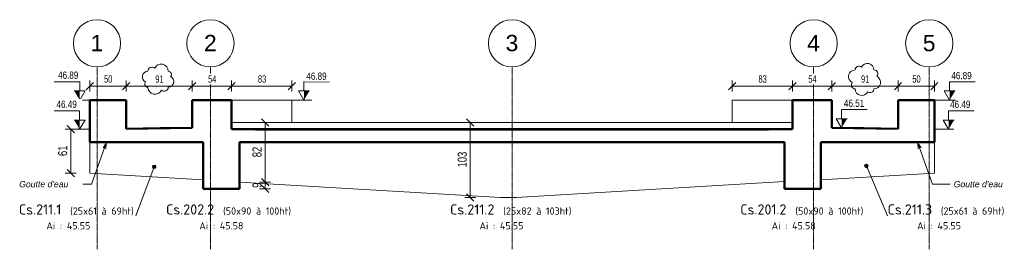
# Model space of a CAD drawing. Header units: millimetres. Extents: x 8507 to 240958, y -8745 to 78383.
# Tile 61 of 71: x 157788 to 171342, y 44837 to 47996. Entities that reach past the tile are written whole.
import ezdxf

# ---------------------------------------------------------------- set-up
doc = ezdxf.new("R2010")
doc.units = ezdxf.units.MM
doc.linetypes.add('Ligne de quadrillage', pattern=[22.225, 12.7, -3.175, 3.175, -3.175])
for name, color, linetype, lineweight in [('A-ANNO-DIMS', 211, 'Continuous', 9), ('A-ANNO-DIMS-50', 211, 'Continuous', 9), ('A-DETL-WIDE', 214, 'Continuous', 50), ('A-FLOR', 192, 'Continuous', 5), ('A-WALL', 113, 'Continuous', 9), ('G-ANNO-DIMS', 111, 'Continuous', 9), ('G-ANNO-REVC', 71, 'Continuous', 9), ('G-ANNO-TEXT', 231, 'Continuous', 9), ('S-BEAM', 12, 'Continuous', 5), ('S-BEAM-IDEN', 2, 'Continuous', 9), ('S-GRID', 1, 'Continuous', 9), ('S-GRID-IDEN', 1, 'Continuous', 9)]:
    doc.layers.add(name, color=color, linetype=linetype, lineweight=lineweight)
doc.styles.add('Arial', font='arial.ttf', dxfattribs={"height": 225})
doc.styles.add('Arial Narrow_4', font='ARIALN.TTF', dxfattribs={"width": 0.9, "height": 125})
doc.styles.add('Arial Narrow_6', font='ARIALN.TTF', dxfattribs={"width": 0.9, "height": 100})
doc.styles.add('Arial_1', font='arial.ttf', dxfattribs={"width": 0.8, "height": 100})
doc.styles.add('Arial_I_1', font='ariali.ttf', dxfattribs={"height": 85})
doc.styles.add('ISOCPEUR', font='isocpeur.ttf', dxfattribs={"height": 100})
doc.styles.add('ISOCPEUR_B', font='txt', dxfattribs={"height": 140})
doc.dimstyles.new('AB6_1_50_-_GB_3', dxfattribs={"dimscale": 304.8, "dimtxt": 127.928872, "dimasz": 0.328084, "dimexe": 0.246063, "dimexo": 0.0625, "dimgap": 0.04101, "dimtad": 1, "dimdec": 0, "dimlfac": 0.1, "dimdsep": 46, "dimtxsty": 'Arial Narrow_4', "dimblk1": 'OBLIQUE', "dimblk2": 'OBLIQUE', "dimsah": 1, "dimcen": 0.09, "dimazin": 0, "dimtfac": 1, "dimtdec": 4, "dimtix": 1, "dimtmove": 0, "dimatfit": 3, "dimfxl": 0.246063, "dimfxlon": 1, "dimtvp": 1, "dimtolj": 1, "dimtzin": 0, "dimarcsym": 2})
doc.dimstyles.new('AB6_1_50_-_GB_Opaque', dxfattribs={"dimscale": 304.8, "dimtxt": 102.343097, "dimasz": 0.328084, "dimexe": 0.246063, "dimexo": 0.0625, "dimgap": 0.057415, "dimtad": 1, "dimdec": 0, "dimlfac": 0.1, "dimdsep": 46, "dimtxsty": 'Arial Narrow_6', "dimblk1": 'OBLIQUE', "dimblk2": 'OBLIQUE', "dimsah": 1, "dimcen": 0.09, "dimazin": 0, "dimtfac": 1, "dimtdec": 4, "dimtix": 1, "dimtmove": 0, "dimatfit": 3, "dimfxl": 0.246063, "dimfxlon": 1, "dimtvp": 1, "dimtfill": 1, "dimtolj": 1, "dimtzin": 0, "dimarcsym": 2})

# ---------------------------------------------------------------- blocks, each defined once
blk = doc.blocks.new('Quadrillage - M_Extrémité de la ligne de quadrillage - Cercle-11575-204 variante')
at = {"layer": 'S-GRID-IDEN'}
blk.add_circle((53435, 47671), 325, dxfattribs=at)
blk = doc.blocks.new('DIMBLOCK505-204 variante')
at = {"layer": 'A-ANNO-DIMS-50', "lineweight": 18}
for p, q in [((163991, 46580), (163941, 46630)), ((163991, 46580), (164041, 46530)), ((163991, 45550), (163941, 45600)), ((163991, 45550), (164041, 45500))]:
    blk.add_line(p, q, dxfattribs=at)
at = {"layer": 'A-ANNO-DIMS-50'}
for p, q in [((163991, 46580), (163916, 46580)), ((163991, 46580), (163991, 45550)), ((163991, 46580), (164066, 46580)), ((163991, 45550), (163916, 45550)), ((163991, 45550), (164066, 45550))]:
    blk.add_line(p, q, dxfattribs=at)
at = {"layer": 'A-ANNO-DIMS-50', "color": 0, "insert": (163817, 45964), "char_height": 125, "width": 241.24, "attachment_point": 1, "rotation": 90, "line_spacing_factor": 0.974696, "style": 'Arial Narrow_4'}
blk.add_mtext('103', dxfattribs=at)
blk = doc.blocks.new('_Oblique')
at = {"color": 0, "linetype": 'ByBlock', "lineweight": -2}
blk.add_line((-0.5, -0.5), (0.5, 0.5), dxfattribs=at)
blk = doc.blocks.new('DIMBLOCK506-204 variante')
at = {"layer": 'A-ANNO-DIMS-50', "lineweight": 18}
for p, q in [((161166, 46580), (161116, 46630)), ((161166, 46580), (161216, 46530)), ((161166, 45761), (161116, 45811)), ((161166, 45761), (161216, 45711))]:
    blk.add_line(p, q, dxfattribs=at)
at = {"layer": 'A-ANNO-DIMS-50'}
for p, q in [((161166, 46580), (161091, 46580)), ((161166, 46580), (161166, 45761)), ((161166, 46580), (161241, 46580)), ((161166, 45761), (161091, 45761)), ((161166, 45761), (161241, 45761))]:
    blk.add_line(p, q, dxfattribs=at)
at = {"layer": 'A-ANNO-DIMS-50', "color": 0, "insert": (160992, 46104), "char_height": 125, "width": 160.82, "attachment_point": 1, "rotation": 90, "line_spacing_factor": 0.974696, "style": 'Arial Narrow_4'}
blk.add_mtext('82', dxfattribs=at)
blk = doc.blocks.new('DIMBLOCK507-204 variante')
at = {"layer": 'A-ANNO-DIMS-50'}
for p, q in [((161166, 45761), (161091, 45761)), ((161166, 45761), (161166, 45670)), ((161166, 45761), (161241, 45761)), ((161166, 45670), (161091, 45670)), ((161166, 45670), (161241, 45670))]:
    blk.add_line(p, q, dxfattribs=at)
at = {"layer": 'A-ANNO-DIMS-50', "lineweight": 18}
for p, q in [((161166, 45761), (161116, 45811)), ((161166, 45670), (161116, 45720)), ((161166, 45761), (161216, 45711)), ((161166, 45670), (161216, 45620))]:
    blk.add_line(p, q, dxfattribs=at)
at = {"layer": 'A-ANNO-DIMS-50', "color": 0, "insert": (160992, 45682), "char_height": 125, "width": 80.41, "attachment_point": 1, "rotation": 90, "line_spacing_factor": 0.974696, "style": 'Arial Narrow_4'}
blk.add_mtext('9', dxfattribs=at)
blk = doc.blocks.new('Cotes d_élévation - M_Cote d_élévation - Extérieur rempli-1422902-204 variante')
at = {"layer": 'G-ANNO-DIMS'}
blk.add_hatch(color=256, dxfattribs=at).paths.add_polyline_path([(62123, 46508), (62123, 46633), (62198, 46633)])
for p, q in [((62123, 46508), (62048, 46633)), ((62123, 46633), (62048, 46633)), ((62123, 46633), (62123, 46758)), ((62123, 46758), (62473, 46758)), ((62198, 46633), (62123, 46633)), ((62156, 46633), (62123, 46508)), ((62073, 46508), (62173, 46508))]:
    blk.add_line(p, q, dxfattribs=at)
blk = doc.blocks.new('DIMBLOCK508-204 variante')
at = {"layer": 'A-ANNO-DIMS-50', "lineweight": 18}
for p, q in [((158753, 47083), (158703, 47033)), ((158753, 47083), (158803, 47133)), ((159253, 47083), (159203, 47033)), ((159253, 47083), (159303, 47133))]:
    blk.add_line(p, q, dxfattribs=at)
at = {"layer": 'A-ANNO-DIMS-50'}
for p, q in [((158753, 47083), (158753, 47158)), ((158753, 47083), (159253, 47083)), ((158753, 47083), (158753, 47008)), ((159253, 47083), (159253, 47158)), ((159253, 47083), (159253, 47008))]:
    blk.add_line(p, q, dxfattribs=at)
at = {"layer": 'A-ANNO-DIMS-50', "color": 0, "insert": (158949, 47230), "char_height": 100, "width": 128.66, "attachment_point": 1, "line_spacing_factor": 0.974696, "style": 'Arial Narrow_6', "bg_fill": 3, "box_fill_scale": 1.25, "bg_fill_color": 256, "bg_fill_true_color": 13158600, "bg_fill_transparency": 0}
blk.add_mtext('50', dxfattribs=at)
blk = doc.blocks.new('DIMBLOCK509-204 variante')
at = {"layer": 'A-ANNO-DIMS-50', "lineweight": 18}
for p, q in [((159253, 47083), (159203, 47033)), ((159253, 47083), (159303, 47133)), ((160164, 47083), (160114, 47033)), ((160164, 47083), (160214, 47133))]:
    blk.add_line(p, q, dxfattribs=at)
at = {"layer": 'A-ANNO-DIMS-50'}
for p, q in [((159253, 47083), (159253, 47158)), ((159253, 47083), (160164, 47083)), ((159253, 47083), (159253, 47008)), ((160164, 47083), (160164, 47158)), ((160164, 47083), (160164, 47008))]:
    blk.add_line(p, q, dxfattribs=at)
at = {"layer": 'A-ANNO-DIMS-50', "color": 0, "insert": (159655, 47230), "char_height": 100, "width": 128.66, "attachment_point": 1, "line_spacing_factor": 0.974696, "style": 'Arial Narrow_6', "bg_fill": 3, "box_fill_scale": 1.25, "bg_fill_color": 256, "bg_fill_true_color": 13158600, "bg_fill_transparency": 0}
blk.add_mtext('91', dxfattribs=at)
blk = doc.blocks.new('DIMBLOCK510-204 variante')
at = {"layer": 'A-ANNO-DIMS-50', "lineweight": 18}
for p, q in [((160164, 47083), (160114, 47033)), ((160164, 47083), (160214, 47133)), ((160704, 47083), (160654, 47033)), ((160704, 47083), (160754, 47133))]:
    blk.add_line(p, q, dxfattribs=at)
at = {"layer": 'A-ANNO-DIMS-50'}
for p, q in [((160164, 47083), (160164, 47158)), ((160164, 47083), (160704, 47083)), ((160164, 47083), (160164, 47008)), ((160704, 47083), (160704, 47158)), ((160704, 47083), (160704, 47008))]:
    blk.add_line(p, q, dxfattribs=at)
at = {"layer": 'A-ANNO-DIMS-50', "color": 0, "insert": (160381, 47230), "char_height": 100, "width": 128.66, "attachment_point": 1, "line_spacing_factor": 0.974696, "style": 'Arial Narrow_6', "bg_fill": 3, "box_fill_scale": 1.25, "bg_fill_color": 256, "bg_fill_true_color": 13158600, "bg_fill_transparency": 0}
blk.add_mtext('54', dxfattribs=at)
blk = doc.blocks.new('DIMBLOCK511-204 variante')
at = {"layer": 'A-ANNO-DIMS-50', "lineweight": 18}
for p, q in [((160704, 47083), (160654, 47033)), ((160704, 47083), (160754, 47133)), ((161536, 47083), (161486, 47033)), ((161536, 47083), (161586, 47133))]:
    blk.add_line(p, q, dxfattribs=at)
at = {"layer": 'A-ANNO-DIMS-50'}
for p, q in [((160704, 47083), (160704, 47158)), ((160704, 47083), (161536, 47083)), ((160704, 47083), (160704, 47008)), ((161536, 47083), (161536, 47158)), ((161536, 47083), (161536, 47008))]:
    blk.add_line(p, q, dxfattribs=at)
at = {"layer": 'A-ANNO-DIMS-50', "color": 0, "insert": (161067, 47230), "char_height": 100, "width": 128.66, "attachment_point": 1, "line_spacing_factor": 0.974696, "style": 'Arial Narrow_6', "bg_fill": 3, "box_fill_scale": 1.25, "bg_fill_color": 256, "bg_fill_true_color": 13158600, "bg_fill_transparency": 0}
blk.add_mtext('83', dxfattribs=at)
blk = doc.blocks.new('DIMBLOCK512-204 variante')
at = {"layer": 'A-ANNO-DIMS-50', "lineweight": 18}
for p, q in [((167596, 47083), (167546, 47033)), ((167596, 47083), (167646, 47133)), ((168428, 47083), (168378, 47033)), ((168428, 47083), (168478, 47133))]:
    blk.add_line(p, q, dxfattribs=at)
at = {"layer": 'A-ANNO-DIMS-50'}
for p, q in [((167596, 47083), (167596, 47158)), ((167596, 47083), (168428, 47083)), ((167596, 47083), (167596, 47008)), ((168428, 47083), (168428, 47158)), ((168428, 47083), (168428, 47008))]:
    blk.add_line(p, q, dxfattribs=at)
at = {"layer": 'A-ANNO-DIMS-50', "color": 0, "insert": (167958, 47230), "char_height": 100, "width": 128.66, "attachment_point": 1, "line_spacing_factor": 0.974696, "style": 'Arial Narrow_6', "bg_fill": 3, "box_fill_scale": 1.25, "bg_fill_color": 256, "bg_fill_true_color": 13158600, "bg_fill_transparency": 0}
blk.add_mtext('83', dxfattribs=at)
blk = doc.blocks.new('DIMBLOCK513-204 variante')
at = {"layer": 'A-ANNO-DIMS-50', "lineweight": 18}
for p, q in [((168428, 47083), (168378, 47033)), ((168428, 47083), (168478, 47133)), ((168968, 47083), (168918, 47033)), ((168968, 47083), (169018, 47133))]:
    blk.add_line(p, q, dxfattribs=at)
at = {"layer": 'A-ANNO-DIMS-50'}
for p, q in [((168428, 47083), (168428, 47158)), ((168428, 47083), (168968, 47083)), ((168428, 47083), (168428, 47008)), ((168968, 47083), (168968, 47158)), ((168968, 47083), (168968, 47008))]:
    blk.add_line(p, q, dxfattribs=at)
at = {"layer": 'A-ANNO-DIMS-50', "color": 0, "insert": (168644, 47230), "char_height": 100, "width": 128.66, "attachment_point": 1, "line_spacing_factor": 0.974696, "style": 'Arial Narrow_6', "bg_fill": 3, "box_fill_scale": 1.25, "bg_fill_color": 256, "bg_fill_true_color": 13158600, "bg_fill_transparency": 0}
blk.add_mtext('54', dxfattribs=at)
blk = doc.blocks.new('DIMBLOCK514-204 variante')
at = {"layer": 'A-ANNO-DIMS-50', "lineweight": 18}
for p, q in [((168968, 47083), (168918, 47033)), ((168968, 47083), (169018, 47133)), ((169879, 47083), (169829, 47033)), ((169879, 47083), (169929, 47133))]:
    blk.add_line(p, q, dxfattribs=at)
at = {"layer": 'A-ANNO-DIMS-50'}
for p, q in [((168968, 47083), (168968, 47158)), ((168968, 47083), (169879, 47083)), ((168968, 47083), (168968, 47008)), ((169879, 47083), (169879, 47158)), ((169879, 47083), (169879, 47008))]:
    blk.add_line(p, q, dxfattribs=at)
at = {"layer": 'A-ANNO-DIMS-50', "color": 0, "insert": (169370, 47230), "char_height": 100, "width": 128.66, "attachment_point": 1, "line_spacing_factor": 0.974696, "style": 'Arial Narrow_6', "bg_fill": 3, "box_fill_scale": 1.25, "bg_fill_color": 256, "bg_fill_true_color": 13158600, "bg_fill_transparency": 0}
blk.add_mtext('91', dxfattribs=at)
blk = doc.blocks.new('DIMBLOCK515-204 variante')
at = {"layer": 'A-ANNO-DIMS-50', "lineweight": 18}
for p, q in [((169879, 47083), (169829, 47033)), ((169879, 47083), (169929, 47133)), ((170379, 47083), (170329, 47033)), ((170379, 47083), (170429, 47133))]:
    blk.add_line(p, q, dxfattribs=at)
at = {"layer": 'A-ANNO-DIMS-50'}
for p, q in [((169879, 47083), (169879, 47158)), ((169879, 47083), (170379, 47083)), ((169879, 47083), (169879, 47008)), ((170379, 47083), (170379, 47158)), ((170379, 47083), (170379, 47008))]:
    blk.add_line(p, q, dxfattribs=at)
at = {"layer": 'A-ANNO-DIMS-50', "color": 0, "insert": (170076, 47230), "char_height": 100, "width": 128.66, "attachment_point": 1, "line_spacing_factor": 0.974696, "style": 'Arial Narrow_6', "bg_fill": 3, "box_fill_scale": 1.25, "bg_fill_color": 256, "bg_fill_true_color": 13158600, "bg_fill_transparency": 0}
blk.add_mtext('50', dxfattribs=at)
blk = doc.blocks.new('Family - ___-3287423-204 variante')
at = {"layer": 'G-ANNO-REVC'}
for centre, radius, start, end in [((62309, 47213), 91, 90, 244.7912), ((62361, 47304), 52, 48.1897, 180), ((62478, 47304), 91, 0, 154.7912), ((62569, 47252), 52, 318.1897, 90), ((62569, 47135), 91, 270, 64.7912), ((62309, 47096), 52, 138.1897, 270), ((62400, 47044), 91, 180, 334.7912), ((62517, 47044), 52, 228.1897, 0)]:
    blk.add_arc(centre, radius, start, end, dxfattribs=at)
blk = doc.blocks.new('Family - ___-3287435-204 variante')
at = {"layer": 'G-ANNO-REVC'}
for centre, radius, start, end in [((52630, 47287), 56, 48.1897, 180), ((52756, 47287), 98, 0, 154.7912), ((52574, 47210), 77, 90, 244.7912), ((52854, 47243), 44, 318.1897, 90), ((52854, 47144), 77, 270, 64.7912), ((52574, 47111), 44, 138.1897, 270), ((52672, 47067), 98, 180, 334.7912), ((52798, 47067), 56, 228.1897, 0)]:
    blk.add_arc(centre, radius, start, end, dxfattribs=at)
blk = doc.blocks.new('DIMBLOCK516-204 variante')
at = {"layer": 'A-ANNO-DIMS-50', "lineweight": 18}
for p, q in [((158491, 46490), (158441, 46540)), ((158491, 46490), (158541, 46440)), ((158491, 45885), (158441, 45935)), ((158491, 45885), (158541, 45835))]:
    blk.add_line(p, q, dxfattribs=at)
at = {"layer": 'A-ANNO-DIMS-50'}
for p, q in [((158491, 46490), (158416, 46490)), ((158491, 45885), (158491, 46490)), ((158491, 46490), (158566, 46490)), ((158491, 45885), (158416, 45885)), ((158491, 45885), (158566, 45885))]:
    blk.add_line(p, q, dxfattribs=at)
at = {"layer": 'A-ANNO-DIMS-50', "color": 0, "insert": (158317, 46120), "char_height": 125, "width": 160.82, "attachment_point": 1, "rotation": 90, "line_spacing_factor": 0.974696, "style": 'Arial Narrow_4'}
blk.add_mtext('61', dxfattribs=at)

msp = doc.modelspace()

# ---------------------------------------------------------------- hatches: boundary and pattern name
at = {"layer": 'S-BEAM-IDEN'}
h = msp.add_hatch(color=256, dxfattribs=at)
edge = h.paths.add_edge_path()
edge.add_arc((159640.7, 45971.4), 25, 0, 360)
h = msp.add_hatch(color=256, dxfattribs=at)
edge = h.paths.add_edge_path()
edge.add_arc((169442.89, 45983.21), 25, 0, 360)

# ---------------------------------------------------------------- linework, layer by layer
at = {"layer": 'A-DETL-WIDE'}
for p, q in [((159252.72, 46890), (158752.72, 46890)), ((158752.72, 46890), (158752.72, 46310)), ((159252.72, 46495.28), (159252.72, 46890)), ((160704.39, 46890), (160164.39, 46890)), ((160164.39, 46890), (160164.39, 46507.93)), ((160704.39, 46488.07), (160704.39, 46890)), ((168427.56, 46488.4), (168427.56, 46890)), ((168427.56, 46890), (168967.56, 46890)), ((168967.56, 46890), (168967.56, 46507.96)), ((169879.23, 46495.31), (169879.23, 46890)), ((169879.23, 46890), (170379.23, 46890)), ((170379.23, 46890), (170379.23, 46310)), ((159723.54, 46501.81), (159252.72, 46495.28)), ((160164.39, 46507.93), (159723.54, 46501.81)), ((168967.56, 46507.96), (169408.41, 46501.84)), ((169408.41, 46501.84), (169879.23, 46495.31)), ((161035.23, 46488.07), (160704.39, 46488.07)), ((168096.72, 46488.4), (168427.56, 46488.4)), ((158752.72, 46310), (160314.39, 46310)), ((160314.39, 46310), (160314.39, 45670.17)), ((160814.39, 45670.17), (160814.39, 46310)), ((160814.39, 46310), (161035.23, 46310)), ((168317.56, 46310), (168096.72, 46310)), ((168317.56, 45670.17), (168317.56, 46310)), ((170379.23, 46310), (168817.56, 46310)), ((168817.56, 46310), (168817.56, 45670.17)), ((160314.39, 45670.17), (160814.39, 45670.17)), ((168817.56, 45670.17), (168317.56, 45670.17))]:
    msp.add_line(p, q, dxfattribs=at)
at = {"layer": 'A-FLOR', "lineweight": 50}
for p, q in [((160164.39, 46508.07), (159252.72, 46496.42)), ((169879.23, 46496.42), (168967.56, 46508.09)), ((168096.72, 46486.68), (161035.23, 46486.68)), ((161035.23, 46310), (168096.72, 46310))]:
    msp.add_line(p, q, dxfattribs=at)
at = {"layer": 'A-FLOR'}
for p, q in [((160704.39, 46500), (168427.56, 46500)), ((161535.98, 46580), (168427.56, 46580))]:
    msp.add_line(p, q, dxfattribs=at)
at = {"layer": 'A-WALL'}
for p, q in [((161535.98, 46890), (160704.39, 46890)), ((161535.98, 46580), (161535.98, 46890)), ((168427.56, 46890), (167595.98, 46890)), ((167595.98, 46890), (167595.98, 46580)), ((160704.39, 46580), (161535.98, 46580)), ((167595.98, 46490), (168427.56, 46490))]:
    msp.add_line(p, q, dxfattribs=at)
at = {"layer": 'G-ANNO-DIMS'}
for p, q in [((158593.83, 46890), (158615.02, 46890)), ((158752.72, 46890), (158593.83, 46890)), ((161535.98, 46890), (161808.32, 46890)), ((161808.32, 46890), (161700.86, 46890)), ((168967.56, 46507.96), (169114.22, 46507.96)), ((169114.22, 46507.96), (169101.84, 46507.96)), ((158561.91, 46490), (158612.99, 46490)), ((158752.72, 46490), (158561.91, 46490)), ((170379.23, 46490), (170647.57, 46490)), ((170647.57, 46490), (170575.69, 46490))]:
    msp.add_line(p, q, dxfattribs=at)
at = {"layer": 'G-ANNO-TEXT', "color": 170}
for p, q in [((158980.6, 46298.11), (158778.14, 45732.56)), ((158980.6, 46298.11), (158936.4, 46234.27)), ((158980.6, 46298.11), (158974.24, 46220.72)), ((170151.35, 46298.11), (170195.55, 46234.27)), ((170151.35, 46298.11), (170157.71, 46220.72)), ((170151.35, 46298.11), (170353.81, 45732.56)), ((158778.14, 45732.56), (158539.67, 45732.56)), ((170353.81, 45732.56), (170595.78, 45732.56))]:
    msp.add_line(p, q, dxfattribs=at)
at = {"layer": 'S-BEAM'}
for p, q in [((159252.72, 46496.42), (160164.39, 46508.06)), ((160814.39, 46500), (160704.39, 46500)), ((168427.56, 46491.01), (168317.56, 46491.01)), ((168967.56, 46508.13), (169879.23, 46496.45)), ((168317.56, 46490), (168317.56, 46488.4)), ((168317.56, 46490), (168427.56, 46490)), ((158752.72, 45885), (158752.72, 46310)), ((170379.23, 46310), (170379.23, 45885)), ((158752.72, 45885), (160314.39, 45793.11)), ((168817.56, 45793.11), (170379.23, 45885)), ((160814.39, 45761.43), (164407.64, 45550)), ((164624.31, 45550), (168317.56, 45767.32)), ((160314.39, 45670.17), (160314.39, 45669.42)), ((160814.39, 45670.17), (160814.39, 45669.42)), ((164407.64, 45550), (164624.31, 45550)), ((168317.56, 45669.42), (168317.56, 45670.17)), ((168817.56, 45670.17), (168817.56, 45669.42))]:
    msp.add_line(p, q, dxfattribs=at)
at = {"layer": 'S-BEAM-IDEN'}
for p, q in [((159640.7, 45971.4), (159385.57, 45298.43)), ((169442.89, 45983.21), (169735.97, 45298.43))]:
    msp.add_line(p, q, dxfattribs=at)
for centre in [(159640.7, 45971.4), (169442.89, 45983.21)]:
    msp.add_circle(centre, 25, dxfattribs=at)
at = {"layer": 'S-GRID', "linetype": 'Ligne de quadrillage'}
for p, q in [((158852.72, 44836.64), (158852.72, 47345.82)), ((160414.39, 44836.64), (160414.39, 47345.82)), ((164565.98, 44836.64), (164565.98, 47345.82)), ((168717.56, 44836.64), (168717.56, 47345.82)), ((170309.23, 44836.64), (170309.23, 47345.82))]:
    msp.add_line(p, q, dxfattribs=at)

# ---------------------------------------------------------------- block references
at = {"layer": 'G-ANNO-DIMS', "extrusion": (0, 0, -1)}
for p in [(-220737.86, 382.04), (-220735.83, -17.96)]:
    msp.add_blockref('Cotes d_élévation - M_Cote d_élévation - Extérieur rempli-1422902-204 variante', p, dxfattribs=at)
at = {"layer": 'G-ANNO-DIMS'}
for p in [(99578.02, 382.04), (106979, 0), (108452.85, -17.96)]:
    msp.add_blockref('Cotes d_élévation - M_Cote d_élévation - Extérieur rempli-1422902-204 variante', p, dxfattribs=at)
at = {"layer": 'S-GRID-IDEN'}
for p in [(105417.33, 0), (106979, 0), (111130.58, 0), (115282.16, 0), (116873.83, 0)]:
    msp.add_blockref('Quadrillage - M_Extrémité de la ligne de quadrillage - Cercle-11575-204 variante', p, dxfattribs=at)

# ---------------------------------------------------------------- texts
at = {"layer": 'S-BEAM-IDEN', "attachment_point": 1}
for s, insert, char_height, width, style in [('Cs.211.1', (157777.05, 45454.92), 140, 761.6031, 'ISOCPEUR_B'), ('(25x61 à 69ht)', (158482.57, 45413.04), 100, 1090.295, 'ISOCPEUR'), ('Cs.202.2', (159802.82, 45454.92), 140, 857.8056, 'ISOCPEUR_B'), ('(50x90 à 100ht)', (160587.83, 45413.04), 100, 1178.4806, 'ISOCPEUR'), ('Cs.211.2', (163712.38, 45454.92), 140, 793.6706, 'ISOCPEUR_B'), ('(25x82 à 103ht)', (164444.4, 45413.04), 100, 1178.4806, 'ISOCPEUR'), ('Cs.201.2', (167707.44, 45454.92), 140, 825.7381, 'ISOCPEUR_B'), ('(50x90 à 100ht)', (168465.96, 45413.04), 100, 1178.4806, 'ISOCPEUR'), ('Cs.211.3', (169735.97, 45454.92), 140, 793.6706, 'ISOCPEUR_B'), ('(25x61 à 69ht)', (170467.99, 45413.04), 100, 1090.295, 'ISOCPEUR'), ('Ai : 45.55', (158155.43, 45210.03), 100, 737.5525, 'ISOCPEUR'), ('Ai : 45.58', (160260.7, 45210.03), 100, 737.5525, 'ISOCPEUR'), ('Ai : 45.55', (164117.26, 45210.03), 100, 737.5525, 'ISOCPEUR'), ('Ai : 45.58', (168138.82, 45210.03), 100, 737.5525, 'ISOCPEUR'), ('Ai : 45.55', (170140.86, 45210.03), 100, 737.5525, 'ISOCPEUR')]:
    msp.add_mtext(s, dxfattribs=dict(at, insert=insert, char_height=char_height, width=width, style=style))

# ---------------------------------------------------------------- dimensions: what is measured, and where the dimension line sits
at = {"layer": 'A-ANNO-DIMS'}
dim = msp.add_linear_dim(base=(168427.56, 47083.25), p1=(167595.98, 47008.25), p2=(168427.56, 47008.25), dimstyle='AB6_1_50_-_GB_Opaque', override={"dimpost": '<>', "dimfxl": 831.581679}, dxfattribs=at)
dim.commit()
dim.dimension.update_dxf_attribs({"geometry": 'DIMBLOCK512-204 variante', "text_midpoint": (168011.77, 47151.81)})
for base, p1, p2, override, picture, middle in [((161166.39, 45761.43), (161241.39, 46580), (161091.39, 45761.43), {"dimpost": '<>', "dimfxl": 832.197416}, 'DIMBLOCK506-204 variante', (161090.07, 46170.72)), ((163991.38, 45550), (164066.38, 46580), (164066.38, 45550), {"dimpost": '<>', "dimfxl": 1030}, 'DIMBLOCK505-204 variante', (163915.05, 46065)), ((161166.39, 45670.17), (161091.39, 45761.43), (161091.39, 45670.17), {"dimpost": '<>', "dimfxl": 91.265843}, 'DIMBLOCK507-204 variante', (161090.07, 45715.8))]:
    dim = msp.add_linear_dim(base=base, p1=p1, p2=p2, angle=90, dimstyle='AB6_1_50_-_GB_3', override=override, dxfattribs=at)
    dim.commit()
    dim.dimension.update_dxf_attribs({"geometry": picture, "text_midpoint": middle})

# ---------------------------------------------------------------- next in the draw order: texts
at = {"layer": 'G-ANNO-DIMS', "char_height": 100, "width": 330.5503, "attachment_point": 1, "line_spacing_factor": 0.941778, "style": 'Arial_1', "bg_fill": 3, "box_fill_scale": 1.25, "bg_fill_color": 256, "bg_fill_true_color": 13158600, "bg_fill_transparency": 0}
for s, insert in [('46.89', (158316.28, 47282.53)), ('46.89', (161733.42, 47268.89)), ('46.51', (169134.32, 46896.35)), ('46.49', (158294.78, 46881.65)), ('46.49', (170595.41, 46881.08))]:
    msp.add_mtext(s, dxfattribs=dict(at, insert=insert))
at = {"layer": 'G-ANNO-TEXT', "color": 7, "char_height": 85, "width": 853.7972, "attachment_point": 1, "style": 'Arial_I_1', "bg_fill": 3, "box_fill_scale": 1.25, "bg_fill_color": 256, "bg_fill_true_color": 13158600, "bg_fill_transparency": 0}
for insert in [(157781.67, 45775.06), (170645.78, 45775.06)]:
    msp.add_mtext("Goutte d'eau", dxfattribs=dict(at, insert=insert))
at = {"layer": 'S-GRID-IDEN', "char_height": 225, "width": 212.4472, "attachment_point": 1, "style": 'Arial', "bg_fill": 3, "box_fill_scale": 1.25, "bg_fill_color": 256, "bg_fill_true_color": 13158600, "bg_fill_transparency": 0}
for s, insert in [('1', (158763.41, 47787.1)), ('2', (160325.08, 47787.1)), ('3', (164476.66, 47787.1)), ('4', (168628.25, 47787.1)), ('5', (170219.91, 47787.1))]:
    msp.add_mtext(s, dxfattribs=dict(at, insert=insert))

# ---------------------------------------------------------------- next in the draw order: dimensions: what is measured, and where the dimension line sits
at = {"layer": 'A-ANNO-DIMS'}
dim = msp.add_linear_dim(base=(168967.56, 47083.25), p1=(168427.56, 47008.25), p2=(168967.56, 47008.25), dimstyle='AB6_1_50_-_GB_Opaque', override={"dimpost": '<>', "dimfxl": 539.9996}, dxfattribs=at)
dim.commit()
dim.dimension.update_dxf_attribs({"geometry": 'DIMBLOCK513-204 variante', "text_midpoint": (168697.56, 47151.6)})

# ---------------------------------------------------------------- next in the draw order: linework, layer by layer
at = {"layer": 'G-ANNO-DIMS'}
for p, q in [((170379.23, 46890), (170668.15, 46890)), ((170668.15, 46890), (170589.39, 46890))]:
    msp.add_line(p, q, dxfattribs=at)

# ---------------------------------------------------------------- next in the draw order: block references
msp.add_blockref('Cotes d_élévation - M_Cote d_élévation - Extérieur rempli-1422902-204 variante', (108466.54, 382.04), dxfattribs=at)

# ---------------------------------------------------------------- next in the draw order: dimensions: what is measured, and where the dimension line sits
at = {"layer": 'A-ANNO-DIMS'}
for base, p1, p2, override, picture, middle in [((159252.72, 47083.25), (158752.72, 47008.25), (159252.72, 47008.25), {"dimpost": '<>', "dimfxl": 500}, 'DIMBLOCK508-204 variante', (159002.72, 47151.81)), ((169879.23, 47083.25), (168967.56, 47008.25), (169879.23, 47008.25), {"dimpost": '<>', "dimfxl": 911.669301}, 'DIMBLOCK514-204 variante', (169423.39, 47151.81))]:
    dim = msp.add_linear_dim(base=base, p1=p1, p2=p2, dimstyle='AB6_1_50_-_GB_Opaque', override=override, dxfattribs=at)
    dim.commit()
    dim.dimension.update_dxf_attribs({"geometry": picture, "text_midpoint": middle})
dim = msp.add_linear_dim(base=(158490.65877109, 46490), p1=(158565.65877109, 45884.99999972), p2=(158565.65877109, 46490), angle=90, dimstyle='AB6_1_50_-_GB_3', override={"dimpost": '<>', "dimfxl": 605}, dxfattribs=at)
dim.commit()
dim.dimension.update_dxf_attribs({"geometry": 'DIMBLOCK516-204 variante', "text_midpoint": (158414.33714725, 46187.49999986)})

# ---------------------------------------------------------------- next in the draw order: block references
at = {"layer": 'G-ANNO-REVC'}
msp.add_blockref('Family - ___-3287423-204 variante', (106979, 0), dxfattribs=at)

# ---------------------------------------------------------------- next in the draw order: texts
at = {"layer": 'G-ANNO-DIMS', "insert": (170613.13, 47277.06), "char_height": 100, "width": 330.5503, "attachment_point": 1, "line_spacing_factor": 0.941778, "style": 'Arial_1', "bg_fill": 3, "box_fill_scale": 1.25, "bg_fill_color": 256, "bg_fill_true_color": 13158600, "bg_fill_transparency": 0}
msp.add_mtext('46.89', dxfattribs=at)

# ---------------------------------------------------------------- next in the draw order: dimensions: what is measured, and where the dimension line sits
at = {"layer": 'A-ANNO-DIMS'}
for base, p1, p2, override, picture, middle in [((160164.39, 47083.25), (159252.72, 47008.25), (160164.39, 47008.25), {"dimpost": '<>', "dimfxl": 911.66863}, 'DIMBLOCK509-204 variante', (159708.56, 47151.81)), ((170379.23, 47083.25), (169879.23, 47008.25), (170379.23, 47008.25), {"dimpost": '<>', "dimfxl": 500}, 'DIMBLOCK515-204 variante', (170129.23, 47151.81))]:
    dim = msp.add_linear_dim(base=base, p1=p1, p2=p2, dimstyle='AB6_1_50_-_GB_Opaque', override=override, dxfattribs=at)
    dim.commit()
    dim.dimension.update_dxf_attribs({"geometry": picture, "text_midpoint": middle})

# ---------------------------------------------------------------- next in the draw order: block references
at = {"layer": 'G-ANNO-REVC'}
msp.add_blockref('Family - ___-3287435-204 variante', (106979, 0), dxfattribs=at)

# ---------------------------------------------------------------- next in the draw order: dimensions: what is measured, and where the dimension line sits
at = {"layer": 'A-ANNO-DIMS'}
dim = msp.add_linear_dim(base=(160704.39, 47083.25), p1=(160164.39, 47008.25), p2=(160704.39, 47008.25), dimstyle='AB6_1_50_-_GB_Opaque', override={"dimpost": '<>', "dimfxl": 540}, dxfattribs=at)
dim.commit()
dim.dimension.update_dxf_attribs({"geometry": 'DIMBLOCK510-204 variante', "text_midpoint": (160434.39, 47151.6)})

# ---------------------------------------------------------------- next in the draw order: dimensions: what is measured, and where the dimension line sits
dim = msp.add_linear_dim(base=(161535.98, 47083.25), p1=(160704.39, 47008.25), p2=(161535.98, 47008.25), dimstyle='AB6_1_50_-_GB_Opaque', override={"dimpost": '<>', "dimfxl": 831.581679}, dxfattribs=at)
dim.commit()
dim.dimension.update_dxf_attribs({"geometry": 'DIMBLOCK511-204 variante', "text_midpoint": (161120.18, 47151.81)})

doc.saveas('drawing.dxf')
